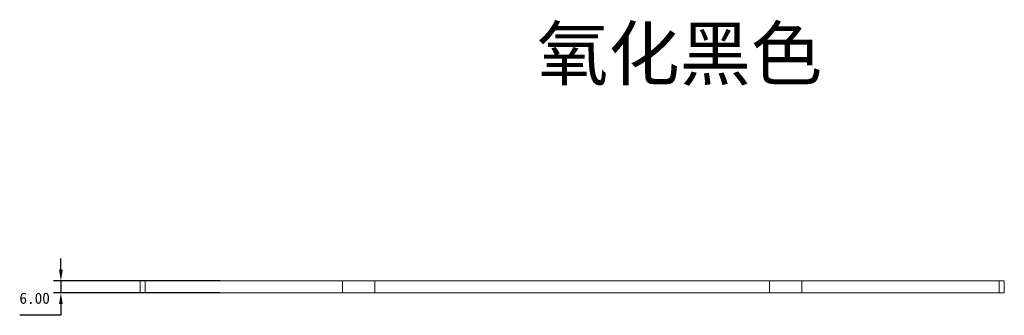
# Model space of a CAD drawing. Header units: millimetres. Extents: x 0 to 343, y 70 to 298.
# Tile 1 of 6: x 13 to 145, y 70 to 110. Entities that reach past the tile are written whole.
import ezdxf

# ---------------------------------------------------------------- set-up
doc = ezdxf.new("R2010")
doc.units = ezdxf.units.MM
doc.header["$PDSIZE"] = -1
doc.dimstyles.new('ISO-25', dxfattribs={"dimtxt": 2.5, "dimasz": 2.5, "dimexe": 1.25, "dimexo": 0.625, "dimtad": 1, "dimtxsty": 'Standard', "dimcen": 2.5, "dimadec": 0, "dimazin": 0, "dimtfac": 1, "dimtmove": 0, "dimatfit": 3, "dimfxl": 0, "dimarcsym": 0})

# ---------------------------------------------------------------- blocks, each defined once
blk = doc.blocks.new('*D149')
at = {"color": 4, "lineweight": -2, "transparency": 16777216}
for p, q in [((18.8, 76), (18.8, 77.5)), ((40.12, 74.5), (17.8, 74.5)), ((18.8, 74.5), (18.8, 72.9)), ((40.12, 72.9), (17.8, 72.9)), ((18.8, 71.4), (18.8, 69.9)), ((18.8, 69.9), (13.28, 69.9))]:
    blk.add_line(p, q, dxfattribs=at)
at = {"color": 4, "transparency": 16777216}
for points in [[(18.55, 76), (19.05, 76), (18.8, 74.5)], [(18.55, 71.4), (19.05, 71.4), (18.8, 72.9)]]:
    blk.add_solid(points, dxfattribs=at)
at = {"layer": 'Defpoints', "color": 0, "transparency": 16777216}
for p in [(41.12, 74.5), (18.8, 72.9), (41.12, 72.9)]:
    blk.add_point(p, dxfattribs=at)
at = {"color": 4, "transparency": 16777216, "insert": (15.28, 72.18), "char_height": 1.5, "attachment_point": 5}
blk.add_mtext('6.00', dxfattribs=at)

msp = doc.modelspace()

# ---------------------------------------------------------------- linework, layer by layer
at = {"color": 7, "linetype": 'Continuous', "lineweight": 15}
for p, q in [((29.4393, 74.5021), (29.4393, 72.9021)), ((29.4393, 74.5021), (30.1092, 74.5021)), ((30.1092, 74.5021), (30.1092, 72.9021)), ((30.1092, 74.5021), (56.5519, 74.5021)), ((56.5519, 72.9021), (56.5519, 74.5021)), ((56.5519, 74.5021), (60.882, 74.5021)), ((60.882, 74.5021), (60.882, 72.9021)), ((60.882, 74.5021), (113.7673, 74.5021)), ((113.7673, 72.9021), (113.7673, 74.5021)), ((113.7673, 74.5021), (118.0974, 74.5021)), ((118.0974, 74.5021), (118.0974, 72.9021)), ((118.0974, 74.5021), (144.54, 74.5021)), ((144.54, 72.9021), (144.54, 74.5021)), ((144.54, 74.5021), (145.2099, 74.5021)), ((145.2099, 72.9021), (145.2099, 74.5021)), ((30.1092, 72.9021), (29.4393, 72.9021)), ((30.1092, 72.9021), (56.5519, 72.9021)), ((60.882, 72.9021), (56.5519, 72.9021)), ((60.882, 72.9021), (113.7673, 72.9021)), ((118.0974, 72.9021), (113.7673, 72.9021)), ((118.0974, 72.9021), (144.54, 72.9021)), ((145.2099, 72.9021), (144.54, 72.9021))]:
    msp.add_line(p, q, dxfattribs=at)

# ---------------------------------------------------------------- texts
at = {"insert": (82.6122, 108.452), "char_height": 7, "attachment_point": 1}
msp.add_mtext_dynamic_manual_height_columns('{\\fSimSun|b0|i0|c134|p2;氧化黑色}', width=108.162287, gutter_width=17.5, heights=[0], dxfattribs=at)

# ---------------------------------------------------------------- dimensions: what is measured, and where the dimension line sits
dim = msp.add_linear_dim(base=(18.8023, 72.9021), p1=(41.1204, 74.5021), p2=(41.1204, 72.9021), angle=90, text='6.00', dimstyle='ISO-25', override={"dimtxt": 1.5, "dimasz": 1.5, "dimexe": 1, "dimexo": 1, "dimgap": 1.524, "dimtih": 1, "dimtoh": 1, "dimlfac": 5, "dimzin": 0, "dimdsep": 46, "dimclrd": 4, "dimclre": 4, "dimclrt": 4, "dimadec": 2, "dimtzin": 0})
dim.commit()
dim.dimension.update_dxf_attribs({"geometry": '*D149', "text_midpoint": (15.2783, 72.1761)})

doc.saveas('drawing.dxf')
